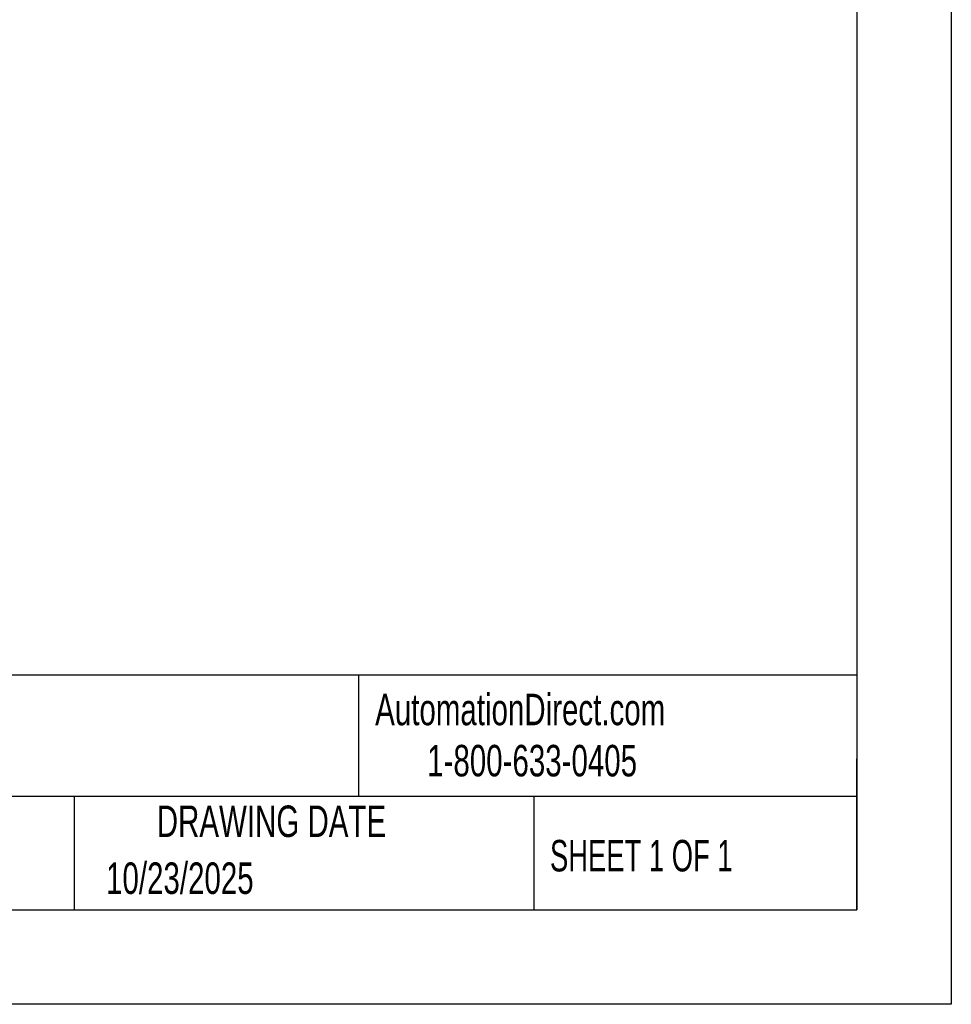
# Model space of a CAD drawing. Header units: millimetres. Extents: x 0 to 838, y 0 to 648.
# Tile 3 of 6: x 650 to 838, y 0 to 199. Entities that reach past the tile are written whole.
import ezdxf

# ---------------------------------------------------------------- set-up
doc = ezdxf.new("R2010")
doc.units = ezdxf.units.MM
doc.header["$LTSCALE"] = 3
doc.layers.add('TEXT', color=140, linetype='Continuous', lineweight=25)
doc.styles.add('SLDTEXTSTYLE0', font='TXT', dxfattribs={"width": 0.7})
doc.styles.add('SLDTEXTSTYLE1', font='TXT', dxfattribs={"width": 0.65})

msp = doc.modelspace()

# ---------------------------------------------------------------- linework, layer by layer
at = {"color": 7, "linetype": 'Continuous'}
for p, q in [((838.21, 647.71), (838.21, 0.01)), ((838.21, 0.01), (0.01, 0.01))]:
    msp.add_line(p, q, dxfattribs=at)
at = {"layer": 'TEXT'}
for p, q in [((819.15, 628.65), (819.15, 19.05)), ((819.15, 66.38), (19.05, 66.38)), ((718.73, 66.38), (718.73, 41.91)), ((819.15, 19.05), (819.15, 49.53)), ((819.15, 41.91), (19.05, 41.91)), ((661.4, 41.91), (661.4, 19.05)), ((754.05, 41.91), (754.05, 19.05)), ((19.05, 19.05), (819.15, 19.05))]:
    msp.add_line(p, q, dxfattribs=at)

# ---------------------------------------------------------------- texts
at = {"color": 179, "linetype": 'Continuous', "lineweight": 18, "char_height": 6.35, "attachment_point": 1, "style": 'SLDTEXTSTYLE0'}
for s, insert in [('AutomationDirect.com', (722.08, 62.63)), ('1-800-633-0405', (732.57, 52.31))]:
    msp.add_mtext(s, dxfattribs=dict(at, insert=insert))
at = {"layer": 'TEXT', "char_height": 6.35}
for s, insert, attachment_point, style in [('DRAWING DATE', (701.18, 40.09), 2, 'SLDTEXTSTYLE0'), ('SHEET 1 OF 1', (757.32, 33.15), 1, 'SLDTEXTSTYLE1'), ('10/23/2025', (667.84, 28.61), 1, 'SLDTEXTSTYLE0')]:
    msp.add_mtext(s, dxfattribs=dict(at, insert=insert, attachment_point=attachment_point, style=style))

doc.saveas('drawing.dxf')
